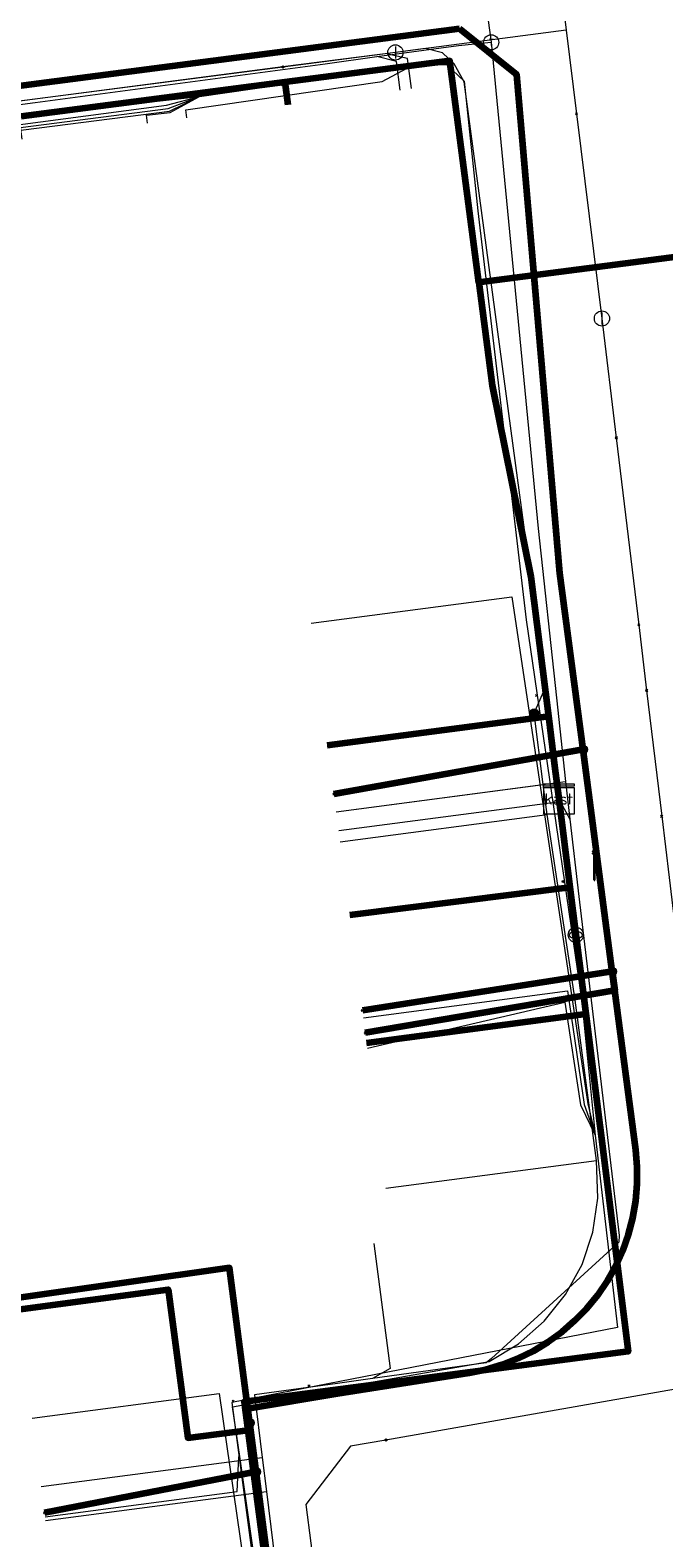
# Model space of a CAD drawing. Extents: x 152558 to 154479, y 462974 to 463683.
# Tile 77 of 256: x 152943 to 152960, y 463548 to 463588. Entities that reach past the tile are written whole.
import ezdxf
from ezdxf.enums import TextEntityAlignment as Align
from ezdxf.lldxf.tags import DXFTag

# ---------------------------------------------------------------- set-up
doc = ezdxf.new("R2010")
doc.units = 0
doc.header["$LTSCALE"] = 0.2
doc.layers.get('0').update_dxf_attribs({"linetype": 'CONTINUOUS'})
for name, color, linetype, lineweight in [('B-RO-KL-DATA_COAXIAAL_17_ZIGGO BV-G', 90, 'KL-DATA-N', 18), ('B-RO-KL-DATA_COAXIAAL_7_ZIGGO BV-G', 90, 'KL-DATA-N', 18), ('B-RO-KL-DATA_HULPSTUK_KPN BV-S', 90, 'CONTINUOUS', 25), ('B-RO-KL-DATA_HULPSTUK_REGGEFIBER OPERATOR BV-S', 90, 'CONTINUOUS', 25), ('B-RO-KL-DATA_HULPSTUK_ZIGGO BV-S', 90, 'CONTINUOUS', 25), ('B-RO-KL-DATA_KABELBED_KPN BV-G', 90, 'CONTINUOUS', 100), ('B-RO-KL-DATA_KABELBED_ZIGGO BV-G', 90, 'CONTINUOUS', 100), ('B-RO-KL-DATA_REGGEFIBER OPERATOR BV-G', 90, 'KL-DATA-N', 18), ('B-RO-KL-ET_LS_400 V_STEDIN NETBEHEER BV-G', 190, 'KL-LS-N', 18), ('B-RO-KL-ET_LS_GEMEENTE AMERSFOORT-S', 190, 'CONTINUOUS', 25), ('B-RO-KL-ET_LS_HULPSTUK_STEDIN NETBEHEER BV-S', 190, 'CONTINUOUS', 25), ('B-RO-KL-GAS_LD_HULPSTUK_STEDIN NETBEHEER BV-S', 50, 'CONTINUOUS', 25), ('B-RO-KL-GAS_LD_PE_32_0.1 BAR_STEDIN NETBEHEER BV-G', 50, 'KL-GAS-LD-N', 18), ('B-RO-KL-GAS_LD_PVC_63_0.1 BAR_STEDIN NETBEHEER BV-G', 50, 'KL-GAS-LD-N', 18), ('B-RO-KL-WATER_100_VITENS-G', 170, 'KL-WATER-N', 18), ('B-RO-KL-WATER_HULPSTUK_VITENS-S', 170, 'CONTINUOUS', 25)]:
    doc.layers.add(name, color=color, linetype=linetype, lineweight=lineweight)
doc.styles.add('NLCS-ISO', font='NLCS-ISO.ttf')
tags = doc.linetypes.add('KL-DATA-N', pattern='A,4,-1,[101,NLCS.SHX,S=0.5,R=0,X=0,Y=0],-1,4,-1,["D",Standard,S=1,R=0,X=-0.25,Y=-0.5],-1.5', length=12.5).pattern_tags.tags
tags[18] = DXFTag(74, 10)
tags = doc.linetypes.add('KL-GAS-LD-N', pattern='A,4,-1,[69,NLCS.SHX,S=0.5,R=0,X=0,Y=0],-1,4,-1,["L",Standard,S=1,R=0,X=0.25,Y=-0.5],-2', length=13).pattern_tags.tags
tags[18] = DXFTag(74, 10)
tags = doc.linetypes.add('KL-LS-N', pattern='A,4,-1,[103,NLCS.SHX,S=0.75,R=0,X=0,Y=0],-1,4,-1,["L",Standard,S=1,R=0,X=0,Y=-0.5],-2', length=13).pattern_tags.tags
tags[18] = DXFTag(74, 10)
doc.linetypes.add('KL-WATER-N', pattern='A,7,-0.5,[168,NLCS.SHX,S=0.75,R=0,X=0.75,Y=0],-2', length=9.5)

# ---------------------------------------------------------------- blocks, each defined once
blk = doc.blocks.new('SKL-WTB_HULP_T STUK-SO')
at = {"color": 0, "linetype": 'ByBlock', "lineweight": 18}
blk.add_circle((0, 0), 1, dxfattribs=at)
at = {"color": 0, "linetype": 'ByBlock', "lineweight": -2, "style": 'NLCS-ISO'}
blk.add_text('T', height=1, dxfattribs=at).set_placement((0, 0), align=Align.MIDDLE_CENTER)
at = {"color": 0, "linetype": 'ByBlock', "lineweight": 18, "style": 'NLCS-ISO', "flags": 1}
for tag, p in [('TYPE', (1.5, 0)), ('OMSCHRIJVING', (1.5, -3)), ('LABEL', (1.5, -1.5))]:
    blk.add_attdef(tag, p, '', height=1, dxfattribs=at)
blk = doc.blocks.new('SKL-WTB_HULP_MOF-SO')
at = {"linetype": 'ByBlock', "lineweight": 18}
h = blk.add_hatch(color=0, dxfattribs=at)
h.dxf.hatch_style = 1
h.paths.add_polyline_path([(-0.5625, 0, 1), (0.5625, 0, 1)])
at = {"color": 0, "linetype": 'ByBlock', "lineweight": 18}
blk.add_circle((0, 0), 0.5625, dxfattribs=at)
at = {"color": 0, "linetype": 'ByBlock', "lineweight": 18, "style": 'NLCS-ISO', "flags": 1}
for tag, p in [('TYPE', (1.5, 0)), ('OMSCHRIJVING', (1.5, -3)), ('LABEL', (1.5, -1.5))]:
    blk.add_attdef(tag, p, '', height=1, dxfattribs=at)
blk = doc.blocks.new('SKL-WTB_HULP_OVERLENGTE-SO')
at = {"color": 0, "linetype": 'ByBlock', "lineweight": 18}
for centre, radius in [((0, 0), 1), ((-0.42, 0), 0.417), ((0.42, 0), 0.417)]:
    blk.add_circle(centre, radius, dxfattribs=at)
at = {"color": 0, "linetype": 'ByBlock', "lineweight": 18, "style": 'NLCS-ISO', "flags": 1}
for tag, p in [('TYPE', (1.5, 0)), ('OMSCHRIJVING', (1.5, -3)), ('LABEL', (1.5, -1.5))]:
    blk.add_attdef(tag, p, '', height=1, dxfattribs=at)
blk = doc.blocks.new('SKL-WTB_HULP_KAST-SO')
at = {"color": 0, "linetype": 'ByBlock', "lineweight": 18}
for points in [[(-2, 2), (2, 2), (2, 1.68), (-2, 1.68)], [(-2, 1.52), (2, 1.52), (2, -2), (-2, -2)]]:
    blk.add_lwpolyline(points, close=True, dxfattribs=at)
at = {"color": 0, "linetype": 'ByBlock', "lineweight": 18, "style": 'NLCS-ISO'}
blk.add_text('kast', height=1.5, dxfattribs=at).set_placement((0, 0), align=Align.MIDDLE_CENTER)
at = {"color": 0, "linetype": 'ByBlock', "lineweight": 18, "style": 'NLCS-ISO', "flags": 1}
for tag, p in [('TYPE', (2.5, 0)), ('OMSCHRIJVING', (2.5, -3)), ('LABEL', (2.5, -1.5))]:
    blk.add_attdef(tag, p, '', height=1, dxfattribs=at)
blk = doc.blocks.new('SKL-WTB_HULP_OVERIG-SO')
at = {"color": 0, "linetype": 'ByBlock', "lineweight": 18}
for points in [[(-0.14, 0.14), (0.14, -0.14)], [(0.14, 0.14), (-0.14, -0.14)]]:
    blk.add_lwpolyline(points, dxfattribs=at)
at = {"color": 0, "linetype": 'ByBlock', "lineweight": 18, "style": 'NLCS-ISO', "flags": 1}
for tag, p in [('TYPE', (1.5, 0)), ('OMSCHRIJVING', (1.5, -3)), ('LABEL', (1.5, -1.5))]:
    blk.add_attdef(tag, p, '', height=1, dxfattribs=at)
blk = doc.blocks.new('SKL-WTB_HULP_AFSLUITER-SO')
at = {"color": 0, "linetype": 'ByBlock', "lineweight": 18}
blk.add_lwpolyline([(0, 0.8), (0, -0.8)], dxfattribs=at)
blk.add_circle((0, 0), 1, dxfattribs=at)
at = {"color": 0, "linetype": 'ByBlock', "lineweight": 18, "style": 'NLCS-ISO', "flags": 1}
for tag, p in [('TYPE', (1.5, 0)), ('OMSCHRIJVING', (1.5, -3)), ('LABEL', (1.5, -1.5))]:
    blk.add_attdef(tag, p, '', height=1, dxfattribs=at)
blk = doc.blocks.new('SKL-ET_LS_MAST-SO')
for p, q in [((-0.05, 2.07), (0.05, 2.07)), ((-0.05, -2), (0.05, -2))]:
    blk.add_line(p, q)
for points in [[(-0.05, -2), (-0.05, 2.07)], [(0.05, -2), (0.05, 2.07)], [(-0.18, 1.76), (-0.22, 1.76), (-0.22, 1.84), (-0.18, 1.84), (-0.18, 1.79)], [(-0.18, 1.49), (-0.22, 1.49), (-0.22, 1.57), (-0.18, 1.57), (-0.18, 1.52)], [(-0.18, 1.79), (-0.05, 1.79)], [(-0.18, 1.76), (-0.05, 1.76)], [(-0.18, 1.52), (-0.05, 1.52)], [(-0.18, 1.49), (-0.05, 1.49)], [(0.18, 1.92), (0.05, 1.92)], [(0.18, 1.89), (0.05, 1.89)], [(0.18, 1.66), (0.05, 1.66)], [(0.18, 1.63), (0.05, 1.63)], [(0.18, 1.39), (0.05, 1.39)], [(0.18, 1.36), (0.05, 1.36)], [(0.18, 1.89), (0.22, 1.89), (0.22, 1.97), (0.18, 1.97), (0.18, 1.92)], [(0.18, 1.63), (0.22, 1.63), (0.22, 1.71), (0.18, 1.71), (0.18, 1.66)], [(0.18, 1.36), (0.22, 1.36), (0.22, 1.44), (0.18, 1.44), (0.18, 1.39)]]:
    blk.add_lwpolyline(points)

msp = doc.modelspace()

# ---------------------------------------------------------------- linework, layer by layer
at = {"layer": 'B-RO-KL-DATA_COAXIAAL_17_ZIGGO BV-G', "flags": 128}
msp.add_lwpolyline([(152892.236, 463567.786), (152892.055, 463569.326), (152891.817, 463571.349), (152890.856, 463578.747), (152897.403, 463579.597), (152908.348, 463581.018), (152916.343, 463582.056), (152923.355, 463582.967), (152930.367, 463583.878), (152930.383, 463583.88), (152936.523, 463584.677), (152942.551, 463585.46), (152942.61, 463585.468), (152949.562, 463586.37), (152953.918, 463586.936), (152954.677, 463581.085), (152955.029, 463578.377), (152956.054, 463573.33), (152956.515, 463569.658), (152956.679, 463568.348), (152956.789, 463567.475)], dxfattribs=at)
at = {"layer": 'B-RO-KL-DATA_COAXIAAL_7_ZIGGO BV-G', "flags": 128}
for points in [[(152956.789, 463567.475), (152956.679, 463568.348), (152956.515, 463569.658), (152956.054, 463573.33), (152955.029, 463578.377), (152954.677, 463581.085), (152953.918, 463586.936), (152949.562, 463586.37), (152942.61, 463585.468), (152942.551, 463585.46), (152936.523, 463584.677), (152930.383, 463583.88), (152930.367, 463583.878), (152930.444, 463583.283)], [(152956.789, 463567.475), (152956.679, 463568.348), (152956.515, 463569.658), (152956.054, 463573.33), (152955.029, 463578.377), (152954.677, 463581.085), (152953.918, 463586.936), (152949.562, 463586.37), (152942.61, 463585.468), (152942.551, 463585.46), (152936.523, 463584.677), (152936.6, 463584.082)], [(152956.789, 463567.475), (152956.679, 463568.348), (152956.515, 463569.658), (152956.054, 463573.33), (152955.029, 463578.377), (152954.677, 463581.085), (152953.918, 463586.936), (152949.562, 463586.37), (152942.61, 463585.468), (152942.551, 463585.46), (152936.523, 463584.677), (152936.6, 463584.082)], [(152956.789, 463567.475), (152956.679, 463568.348), (152956.515, 463569.658), (152956.054, 463573.33), (152955.029, 463578.377), (152954.677, 463581.085), (152953.918, 463586.936), (152949.562, 463586.37), (152942.61, 463585.468), (152942.551, 463585.46), (152942.628, 463584.865)], [(152949.64, 463585.776), (152949.562, 463586.37), (152953.918, 463586.936), (152954.677, 463581.085), (152955.029, 463578.377), (152956.054, 463573.33), (152956.515, 463569.658), (152956.679, 463568.348), (152956.789, 463567.475)], [(152950.682, 463568.891), (152956.515, 463569.658), (152956.679, 463568.348), (152956.789, 463567.475)], [(152942.523, 463554.018), (152946.489, 463554.54), (152947.003, 463550.63), (152948.59, 463550.839), (152948.493, 463551.579), (152958.617, 463552.911), (152957.5, 463561.807), (152957.239, 463563.89), (152957.082, 463565.14), (152956.789, 463567.475)], [(152956.789, 463567.475), (152957.082, 463565.14), (152957.239, 463563.89), (152957.5, 463561.807), (152958.617, 463552.911), (152948.493, 463551.579), (152948.59, 463550.839), (152949.391, 463544.751), (152943.839, 463544.02)], [(152956.789, 463567.475), (152957.082, 463565.14), (152957.239, 463563.89), (152957.5, 463561.807), (152958.617, 463552.911), (152948.493, 463551.579), (152948.59, 463550.839), (152949.391, 463544.751), (152949.483, 463544.057), (152949.88, 463541.037), (152944.328, 463540.306)], [(152956.789, 463567.475), (152957.082, 463565.14), (152957.239, 463563.89), (152957.5, 463561.807), (152958.617, 463552.911), (152948.493, 463551.579), (152948.59, 463550.839), (152949.391, 463544.751), (152949.483, 463544.057), (152949.88, 463541.037), (152950.831, 463533.81), (152945.274, 463533.078)], [(152956.789, 463567.475), (152957.082, 463565.14), (152957.239, 463563.89), (152957.5, 463561.807), (152958.617, 463552.911), (152948.493, 463551.579), (152948.59, 463550.839), (152949.391, 463544.751), (152949.483, 463544.057), (152949.88, 463541.037), (152950.831, 463533.81), (152950.909, 463533.215), (152945.352, 463532.483)], [(152956.789, 463567.475), (152957.082, 463565.14), (152957.239, 463563.89), (152957.5, 463561.807), (152958.617, 463552.911), (152948.493, 463551.579), (152948.59, 463550.839), (152949.391, 463544.751), (152949.483, 463544.057), (152949.88, 463541.037), (152950.831, 463533.81), (152950.909, 463533.215), (152952.253, 463523.001), (152946.696, 463522.269)], [(152946.818, 463521.377), (152951.525, 463521.997), (152952.37, 463522.108), (152952.253, 463523.001), (152950.909, 463533.215), (152950.831, 463533.81), (152949.88, 463541.037), (152949.483, 463544.057), (152949.391, 463544.751), (152948.59, 463550.839), (152948.493, 463551.579), (152958.617, 463552.911), (152957.5, 463561.807), (152957.239, 463563.89), (152957.082, 463565.14), (152956.789, 463567.475)], [(152948.155, 463511.186), (152953.344, 463514.71), (152952.37, 463522.108), (152952.253, 463523.001), (152950.909, 463533.215), (152950.831, 463533.81), (152949.88, 463541.037), (152949.483, 463544.057), (152949.391, 463544.751), (152948.59, 463550.839), (152948.493, 463551.579), (152958.617, 463552.911), (152957.5, 463561.807), (152957.239, 463563.89), (152957.082, 463565.14), (152956.789, 463567.475)], [(152956.789, 463567.475), (152957.082, 463565.14), (152957.239, 463563.89), (152957.5, 463561.807), (152958.617, 463552.911), (152948.493, 463551.579), (152948.59, 463550.839)], [(152956.789, 463567.475), (152957.082, 463565.14), (152951.276, 463564.411)]]:
    msp.add_lwpolyline(points, dxfattribs=at)
at = {"layer": 'B-RO-KL-DATA_KABELBED_KPN BV-G', "flags": 128}
for points in [[(152954.165, 463587.773), (152941.993, 463586.192), (152941.992, 463586.192)], [(152950.218, 463538.902), (152948.64, 463551.027), (152948.59, 463551.409), (152950.956, 463551.801), (152954.423, 463552.349), (152954.865, 463552.438), (152955.298, 463552.566), (152955.719, 463552.729), (152956.123, 463552.928), (152956.51, 463553.162), (152956.875, 463553.427), (152957.215, 463553.723), (152957.53, 463554.046), (152957.815, 463554.396), (152958.069, 463554.769), (152958.291, 463555.162), (152958.478, 463555.572), (152958.629, 463555.998), (152958.743, 463556.434), (152958.819, 463556.879), (152958.856, 463557.328), (152958.856, 463557.78), (152958.816, 463558.229), (152958.263, 463562.428), (152958.198, 463562.923), (152957.428, 463568.775), (152956.815, 463573.429), (152955.68, 463586.559), (152954.166, 463587.773)], [(152957.429, 463568.775), (152957.428, 463568.775), (152950.857, 463567.602)], [(152958.198, 463562.923), (152951.607, 463561.9)], [(152958.198, 463562.923), (152958.263, 463562.428), (152951.685, 463561.305)], [(152948.64, 463551.027), (152948.59, 463551.409), (152948.107, 463555.117), (152942.484, 463554.318)], [(152948.807, 463549.738), (152943.229, 463548.654)]]:
    msp.add_lwpolyline(points, dxfattribs=at)
at = {"layer": 'B-RO-KL-DATA_KABELBED_ZIGGO BV-G', "flags": 128}
for points in [[(152954.677, 463581.085), (152953.918, 463586.936), (152949.562, 463586.37)], [(152949.562, 463586.37), (152942.61, 463585.468)], [(152949.562, 463586.37), (152949.64, 463585.776)], [(152965.197, 463582.452), (152954.677, 463581.085)], [(152954.677, 463581.085), (152955.029, 463578.377), (152956.054, 463573.33), (152956.515, 463569.658)], [(152950.682, 463568.891), (152956.515, 463569.658)], [(152956.515, 463569.658), (152956.679, 463568.348)], [(152956.679, 463568.348), (152956.789, 463567.475)], [(152956.789, 463567.475), (152957.082, 463565.14)], [(152957.082, 463565.14), (152951.276, 463564.411)], [(152957.082, 463565.14), (152957.239, 463563.89)], [(152957.239, 463563.89), (152957.5, 463561.807)], [(152957.5, 463561.807), (152958.617, 463552.911), (152948.493, 463551.579), (152948.59, 463550.839)], [(152951.719, 463561.046), (152957.5, 463561.807)], [(152942.523, 463554.018), (152946.489, 463554.54), (152947.003, 463550.63), (152948.59, 463550.839)], [(152948.59, 463550.839), (152949.391, 463544.751)]]:
    msp.add_lwpolyline(points, dxfattribs=at)
at = {"layer": 'B-RO-KL-DATA_REGGEFIBER OPERATOR BV-G', "flags": 128}
for points in [[(152905.861, 463580.8), (152920.603, 463582.644), (152921.269, 463582.715), (152937.862, 463584.958), (152947.311, 463585.994), (152952.905, 463586.804), (152953.828, 463586.839), (152954.292, 463586.392), (152954.649, 463582.981), (152955.925, 463572.196), (152957.384, 463562.21), (152957.743, 463558.615), (152958.332, 463553.543), (152948.164, 463551.567), (152949.23, 463543.582)], [(152946.98, 463585.427), (152946.953, 463585.64), (152952.129, 463586.388), (152952.905, 463586.804)], [(152919.091, 463581.807), (152919.047, 463582.145), (152946.445, 463585.762), (152947.311, 463585.994)], [(152932.256, 463583.516), (152932.204, 463583.843), (152946.485, 463585.676), (152947.311, 463585.994)], [(152932.728, 463583.577), (152932.69, 463583.836), (152946.52, 463585.605), (152947.311, 463585.994)], [(152945.945, 463585.292), (152945.918, 463585.497), (152946.536, 463585.567), (152947.311, 463585.994)], [(152950.26, 463572.107), (152955.551, 463572.806), (152957.555, 463559.44), (152957.743, 463558.615)], [(152951.635, 463561.702), (152957.016, 463562.419), (152957.459, 463559.418), (152957.743, 463558.615)], [(152951.739, 463560.906), (152956.949, 463562.118), (152957.362, 463559.408), (152957.743, 463558.615)], [(152942.902, 463551.152), (152947.831, 463551.799), (152950.639, 463532.442), (152950.879, 463531.679)]]:
    msp.add_lwpolyline(points, dxfattribs=at)
at = {"layer": 'B-RO-KL-ET_LS_400 V_STEDIN NETBEHEER BV-G', "flags": 128}
for points in [[(152956.138, 463569.736), (152956.42, 463570.376), (152956.054, 463573.33), (152954.293, 463586.38), (152954.026, 463586.851), (152953.717, 463587.141), (152953.271, 463587.256), (152952.279, 463587.127), (152949.511, 463586.768), (152942.499, 463585.857), (152939.122, 463585.418), (152936.471, 463585.074), (152932.109, 463584.508)], [(152952.904, 463586.2), (152952.801, 463586.993), (152952.282, 463587.107), (152952.279, 463587.127)], [(152991.67, 463501.5), (152982.526, 463504.171), (152981.397, 463504.596), (152980.378, 463504.979), (152977.316, 463506.131), (152974.872, 463507.008), (152972.356, 463507.91), (152971.885, 463508.079), (152968.92, 463509.142), (152964.74, 463510.641), (152962.117, 463511.582), (152961.647, 463511.751), (152958.788, 463512.776), (152954.04, 463514.478), (152953.789, 463514.568), (152953.355, 463514.724), (152953.029, 463517.091), (152952.738, 463519.203), (152951.928, 463525.091), (152951.487, 463528.295), (152951.215, 463530.269), (152950.38, 463536.206), (152950.06, 463538.431), (152949.989, 463538.926), (152949.675, 463541.105), (152948.808, 463547.124), (152948.374, 463550.138), (152948.185, 463551.454), (152950.093, 463551.79), (152954.952, 463552.645), (152955.724, 463553.111), (152956.403, 463553.706), (152956.968, 463554.41), (152957.4, 463555.202), (152957.687, 463556.057), (152957.819, 463556.95), (152957.78, 463557.944), (152957.219, 463562.173), (152956.748, 463565.313), (152956.485, 463567.062), (152956.372, 463567.854), (152956.138, 463569.736)], [(152950.918, 463567.137), (152956.372, 463567.854)], [(152951.022, 463566.343), (152956.485, 463567.062)], [(152952.223, 463557.213), (152957.78, 463557.944)], [(152943.242, 463548.554), (152948.304, 463549.221), (152948.354, 463550.135), (152948.374, 463550.138)]]:
    msp.add_lwpolyline(points, dxfattribs=at)
at = {"layer": 'B-RO-KL-GAS_LD_PE_32_0.1 BAR_STEDIN NETBEHEER BV-G', "flags": 128}
for points in [[(152952.607, 463586.161), (152952.509, 463586.913), (152951.989, 463587.044)], [(152950.918, 463567.137), (152956.968, 463567.933)], [(152950.983, 463566.641), (152956.823, 463567.409), (152957.076, 463566.939)], [(152951.91, 463555.76), (152952.344, 463552.461), (152951.875, 463552.193)], [(152943.138, 463549.348), (152948.968, 463550.114)], [(152943.255, 463548.455), (152949.078, 463549.222)]]:
    msp.add_lwpolyline(points, dxfattribs=at)
at = {"layer": 'B-RO-KL-GAS_LD_PVC_63_0.1 BAR_STEDIN NETBEHEER BV-G', "flags": 128}
for points in [[(152948.832, 463636.165), (152948.893, 463635.664), (152949.346, 463631.974), (152950.098, 463625.852), (152950.454, 463622.947), (152950.491, 463622.649), (152950.903, 463619.296), (152951.785, 463612.182), (152952.138, 463609.481), (152952.19, 463609.085), (152952.572, 463606.163), (152953.651, 463597.884), (152953.85, 463596.165), (152954.127, 463593.768), (152955.005, 463587.42)], [(152890.874, 463578.945), (152892.546, 463579.168), (152893.633, 463579.309), (152893.756, 463579.325), (152896.557, 463579.689), (152898.146, 463579.895), (152898.167, 463579.898), (152899.155, 463580.047), (152902.362, 463580.458), (152906.165, 463580.945), (152908.247, 463581.212), (152909.25, 463581.342), (152912.04, 463581.772), (152912.633, 463581.863), (152914.969, 463582.222), (152915.046, 463582.234), (152916.941, 463582.469), (152923.042, 463583.228), (152925.006, 463583.473), (152926.493, 463583.658), (152926.546, 463583.665), (152928.035, 463583.856), (152929.251, 463584.017), (152936.719, 463585.005), (152937.574, 463585.118), (152938.737, 463585.272), (152940.026, 463585.443), (152942.982, 463585.835), (152950.629, 463586.857), (152951.989, 463587.044), (152954.14, 463587.339), (152955.005, 463587.42)], [(152955.005, 463587.42), (152956.243, 463574.606), (152956.728, 463570.138), (152956.968, 463567.933), (152957.076, 463566.939), (152957.314, 463564.906), (152958.383, 463555.969), (152958.374, 463555.792), (152955.015, 463552.723), (152954.875, 463552.614), (152951.875, 463552.193), (152950.956, 463552.064), (152948.763, 463551.763), (152948.968, 463550.114), (152949.078, 463549.222), (152949.363, 463546.925), (152950.042, 463541.454), (152950.349, 463538.974), (152950.374, 463538.774), (152950.71, 463536.126), (152951.218, 463532.38), (152951.448, 463530.975), (152951.534, 463530.449), (152951.768, 463529.019), (152951.897, 463527.895), (152951.989, 463527.1), (152952.245, 463524.876), (152952.683, 463521.148), (152952.86, 463519.174), (152952.893, 463518.801), (152953.05, 463517.043), (152953.068, 463516.843), (152953.163, 463515.782), (152953.197, 463515.609), (152953.294, 463515.46), (152953.512, 463515.192), (152953.899, 463514.983), (152954.042, 463514.878), (152954.213, 463514.833), (152958.96, 463513.099), (152961.715, 463512.094), (152962.093, 463511.965), (152964.203, 463511.242), (152969.914, 463509.286), (152971.438, 463508.764), (152972.007, 463508.569), (152974.933, 463507.567), (152980.421, 463505.631), (152984.867, 463504.054), (152992.121, 463502.046), (152992.479, 463501.933)]]:
    msp.add_lwpolyline(points, dxfattribs=at)
at = {"layer": 'B-RO-KL-WATER_100_VITENS-G', "flags": 128}
for points in [[(152956.143, 463594.455), (152956.365, 463592.675), (152956.98, 463587.737)], [(152956.98, 463587.737), (152952.479, 463587.154)], [(152956.98, 463587.737), (152957.254, 463585.537), (152957.926, 463580.141)], [(152952.479, 463587.154), (152949.512, 463586.77), (152942.5, 463585.862), (152936.471, 463585.081), (152936.343, 463585.064), (152930.316, 463584.283), (152916.292, 463582.467), (152908.296, 463581.431), (152897.351, 463580.013), (152890.404, 463579.113)], [(152957.926, 463580.141), (152958.304, 463576.994), (152958.896, 463572.066), (152959.104, 463570.333), (152959.502, 463567.018), (152959.696, 463565.406), (152960.227, 463560.985), (152961.288, 463552.149)], [(152961.288, 463552.149), (152960.314, 463551.999), (152952.225, 463550.575), (152951.294, 463550.411), (152950.115, 463548.875), (152950.251, 463547.857), (152950.332, 463547.245), (152951.136, 463541.219), (152951.792, 463536.306), (152952.578, 463530.411), (152953.268, 463525.236), (152954.054, 463519.341), (152954.166, 463518.502), (152954.408, 463518.051), (152954.966, 463517.012), (152955.863, 463515.482), (152956.653, 463515.2), (152959.3, 463514.256), (152965.256, 463512.133), (152969.438, 463510.642), (152975.394, 463508.518), (152990.469, 463503.142)]]:
    msp.add_lwpolyline(points, dxfattribs=at)

# ---------------------------------------------------------------- block references
at = {"layer": 'B-RO-KL-DATA_HULPSTUK_KPN BV-S', "xscale": 0.2, "yscale": 0.2, "zscale": 0.2}
for name, p in [('SKL-WTB_HULP_MOF-SO', (152957.429, 463568.775)), ('SKL-WTB_HULP_OVERIG-SO', (152957.429, 463568.775)), ('SKL-WTB_HULP_OVERIG-SO', (152950.857, 463567.602)), ('SKL-WTB_HULP_MOF-SO', (152958.198, 463562.923)), ('SKL-WTB_HULP_OVERIG-SO', (152958.198, 463562.923)), ('SKL-WTB_HULP_OVERIG-SO', (152958.198, 463562.923)), ('SKL-WTB_HULP_OVERIG-SO', (152951.607, 463561.9)), ('SKL-WTB_HULP_OVERIG-SO', (152951.685, 463561.305)), ('SKL-WTB_HULP_MOF-SO', (152948.64, 463551.027)), ('SKL-WTB_HULP_OVERIG-SO', (152948.64, 463551.027)), ('SKL-WTB_HULP_MOF-SO', (152948.807, 463549.738)), ('SKL-WTB_HULP_OVERIG-SO', (152948.807, 463549.738)), ('SKL-WTB_HULP_OVERIG-SO', (152943.229, 463548.654))]:
    msp.add_blockref(name, p, dxfattribs=at)
at = {"layer": 'B-RO-KL-DATA_HULPSTUK_REGGEFIBER OPERATOR BV-S', "xscale": 0.2, "yscale": 0.2, "zscale": 0.2}
for p in [(152949.5, 463586.3), (152956.2, 463570.2), (152956.9, 463565.3), (152950.2, 463552), (152948.2, 463551.6)]:
    msp.add_blockref('SKL-WTB_HULP_OVERIG-SO', p, dxfattribs=at)
at = {"layer": 'B-RO-KL-DATA_HULPSTUK_ZIGGO BV-S', "xscale": 0.2, "yscale": 0.2, "zscale": 0.2}
for name, p in [('SKL-WTB_HULP_KAST-SO', (152956.789, 463567.475)), ('SKL-WTB_HULP_OVERLENGTE-SO', (152957.239, 463563.89))]:
    msp.add_blockref(name, p, dxfattribs=at)
at = {"layer": 'B-RO-KL-ET_LS_GEMEENTE AMERSFOORT-S', "xscale": 0.2, "yscale": 0.2, "zscale": 0.2}
msp.add_blockref('SKL-ET_LS_MAST-SO', (152957.727, 463565.733), dxfattribs=at)
at = {"layer": 'B-RO-KL-ET_LS_HULPSTUK_STEDIN NETBEHEER BV-S', "xscale": 0.2, "yscale": 0.2, "zscale": 0.2}
msp.add_blockref('SKL-WTB_HULP_MOF-SO', (152956.138, 463569.736), dxfattribs=at)
at = {"layer": 'B-RO-KL-GAS_LD_HULPSTUK_STEDIN NETBEHEER BV-S', "xscale": 0.2, "yscale": 0.2, "zscale": 0.2}
msp.add_blockref('SKL-WTB_HULP_T STUK-SO', (152955.005, 463587.42), dxfattribs=at)
at = {"layer": 'B-RO-KL-WATER_HULPSTUK_VITENS-S', "xscale": 0.2, "yscale": 0.2, "zscale": 0.2}
for name, p in [('SKL-WTB_HULP_AFSLUITER-SO', (152952.479, 463587.154)), ('SKL-WTB_HULP_OVERIG-SO', (152949.512, 463586.77)), ('SKL-WTB_HULP_OVERIG-SO', (152957.254, 463585.537)), ('SKL-WTB_HULP_AFSLUITER-SO', (152957.926, 463580.141)), ('SKL-WTB_HULP_OVERIG-SO', (152958.304, 463576.994)), ('SKL-WTB_HULP_OVERIG-SO', (152958.896, 463572.066)), ('SKL-WTB_HULP_OVERIG-SO', (152959.104, 463570.333)), ('SKL-WTB_HULP_OVERIG-SO', (152959.502, 463567.018)), ('SKL-WTB_HULP_OVERIG-SO', (152952.225, 463550.575))]:
    msp.add_blockref(name, p, dxfattribs=at)

doc.saveas('drawing.dxf')
